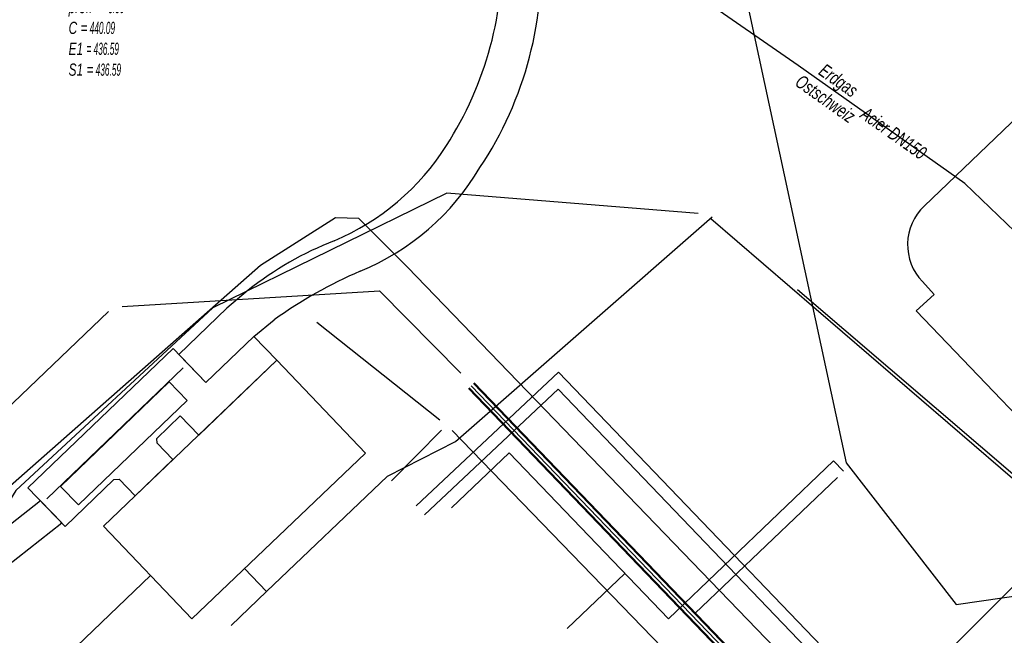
# Model space of a CAD drawing. Header units: metres. Extents: x 2695563 to 2696938, y 1260544 to 1262032.
# Tile 57 of 256: x 2695763 to 2695804, y 1261241 to 1261267. Entities that reach past the tile are written whole.
import ezdxf

# ---------------------------------------------------------------- set-up
doc = ezdxf.new("R2010")
doc.units = ezdxf.units.M
doc.header["$LTSCALE"] = 100
doc.linetypes.add('AUSGEZOGEN', pattern=[0])
doc.linetypes.add('STRICHLINIE2_S3', pattern=[0.25, 0.15, -0.1])
for name, color, linetype in [('CAD_Cadastre des conduites_Ouvrage_Conduite', 200, 'AUSGEZOGEN'), ('Eau portable_Cadastre des conduites_Conduite', 171, 'AUSGEZOGEN'), ('EU_Cadastre des conduites', 24, 'AUSGEZOGEN'), ('EU_Cadastre des conduites_Regard normalisé – Texte', 24, 'AUSGEZOGEN'), ('Gaz_Cadastre des conduites_Conduite', 32, 'AUSGEZOGEN'), ('Gaz_Cadastre des conduites_Conduite_Texte', 32, 'AUSGEZOGEN'), ('Réseau électrique_Cadastre des conduite_Bord du tracé', 1, 'AUSGEZOGEN'), ('Réseau électrique_Cadastre des conduite_Tronçon de tracé', 1, 'AUSGEZOGEN'), ('Réseau électrique_Cadastre des conduites_Ouvrage_Surface-Ligne-Point', 1, 'AUSGEZOGEN'), ('TV_Cadastre des conduites_CONDUITE', 92, 'AUSGEZOGEN'), ('Télécommunications_SW_Cadastre des conduites_Bord du tracé', 94, 'AUSGEZOGEN')]:
    doc.layers.add(name, color=color, linetype=linetype)
doc.styles.add('ARIAL', font='arial.ttf')
pattern_1 = [(0, (2703955, 1269100), (4050, 4050), [4050, -4050]), (90, (2703955, 1269100), (-4050, 4050), [4050, -4050])]
pattern_2 = [(0, (2708005, 1273150), (6075, 6075), [6075, -6075]), (90, (2708005, 1273150), (-6075, 6075), [6075, -6075])]

# ---------------------------------------------------------------- blocks, each defined once
blk = doc.blocks.new('COMPLEXOBJECT_1762')
at = {"layer": 'Réseau électrique_Cadastre des conduite_Bord du tracé', "color": 1, "linetype": 'AUSGEZOGEN', "transparency": 33554687}
blk.add_line((5783.919, 11270.469), (5783.506, 11275.127), dxfattribs=at)
for points in [[(5783.506, 11275.127), (5781.929, 11275.045), (5782.338, 11270.372)], [(5771.845, 11255.863), (5770.966, 11255.127), (5768.98, 11253.212), (5770.104, 11252.046), (5772.085, 11253.956), (5772.925, 11254.644)]]:
    blk.add_lwpolyline(points, dxfattribs=at)
for centre, radius, start, end in [((5767.806, 11269.717), 14.546, 327.2033, 2.5798), ((5768.816, 11269.33), 15.145, 326.3153, 4.3129), ((5771.475, 11267.235), 10.119, 292.8631, 327.7682), ((5772.561, 11266.171), 10.293, 292.3592, 329.3909), ((5780.543, 11244.859), 14.027, 111.4837, 128.3243), ((5784.341, 11238.599), 19.691, 113.5415, 125.4326)]:
    blk.add_arc(centre, radius, start, end, dxfattribs=at)
blk = doc.blocks.new('COMPLEXOBJECT_2576')
at = {"layer": 'Réseau électrique_Cadastre des conduite_Tronçon de tracé', "color": 1, "linetype": 'AUSGEZOGEN', "transparency": 33554687}
blk.add_line((5799.76, 11259.337), (5805.027, 11264.388), dxfattribs=at)
blk.add_lwpolyline([(5805.263, 11245.126), (5806.8, 11247.33), (5799.44, 11255.01), (5800.18, 11255.69), (5799.691, 11256.222)], dxfattribs=at)
blk.add_arc((5801.278, 11257.745), 2.2, 133.6453, 223.8168, dxfattribs=at)

msp = doc.modelspace()

# ---------------------------------------------------------------- hatches: boundary and pattern name
at = {"layer": 'Réseau électrique_Cadastre des conduite_Bord du tracé', "lineweight": 18, "transparency": 33554687}
h = msp.add_hatch(dxfattribs=at)
h.set_pattern_fill('MUSTER', color=1, scale=6075, style=0, pattern_type=2)
h.set_pattern_definition(pattern_2)
h.paths.add_polyline_path([(2695784.476, 1261274.937), (2695782.899, 1261274.855), (2695783.308, 1261270.182), (2695783.318, 1261269.892), (2695783.323, 1261269.603), (2695783.321, 1261269.313), (2695783.314, 1261269.023), (2695783.301, 1261268.734), (2695783.282, 1261268.445), (2695783.258, 1261268.156), (2695783.228, 1261267.868), (2695783.192, 1261267.581), (2695783.15, 1261267.294), (2695783.103, 1261267.008), (2695783.05, 1261266.723), (2695782.991, 1261266.439), (2695782.927, 1261266.157), (2695782.857, 1261265.876), (2695782.781, 1261265.596), (2695782.7, 1261265.318), (2695782.614, 1261265.041), (2695782.522, 1261264.767), (2695782.424, 1261264.494), (2695782.321, 1261264.223), (2695782.213, 1261263.954), (2695782.099, 1261263.688), (2695781.98, 1261263.424), (2695781.856, 1261263.162), (2695781.727, 1261262.903), (2695781.592, 1261262.646), (2695781.453, 1261262.392), (2695781.308, 1261262.141), (2695781.158, 1261261.893), (2695781.004, 1261261.648), (2695780.896, 1261261.481), (2695780.785, 1261261.316), (2695780.671, 1261261.153), (2695780.554, 1261260.993), (2695780.433, 1261260.834), (2695780.31, 1261260.679), (2695780.183, 1261260.525), (2695780.053, 1261260.374), (2695779.921, 1261260.226), (2695779.785, 1261260.081), (2695779.647, 1261259.938), (2695779.506, 1261259.798), (2695779.362, 1261259.66), (2695779.216, 1261259.526), (2695779.067, 1261259.394), (2695778.915, 1261259.265), (2695778.761, 1261259.14), (2695778.605, 1261259.017), (2695778.446, 1261258.898), (2695778.284, 1261258.781), (2695778.121, 1261258.668), (2695777.955, 1261258.558), (2695777.787, 1261258.452), (2695777.617, 1261258.348), (2695777.446, 1261258.248), (2695777.272, 1261258.152), (2695777.096, 1261258.059), (2695776.919, 1261257.969), (2695776.739, 1261257.883), (2695776.558, 1261257.8), (2695776.376, 1261257.721), (2695776.252, 1261257.672), (2695776.129, 1261257.621), (2695776.007, 1261257.57), (2695775.885, 1261257.517), (2695775.763, 1261257.463), (2695775.642, 1261257.408), (2695775.522, 1261257.352), (2695775.402, 1261257.294), (2695775.282, 1261257.236), (2695775.163, 1261257.176), (2695775.045, 1261257.115), (2695774.927, 1261257.053), (2695774.81, 1261256.99), (2695774.694, 1261256.926), (2695774.578, 1261256.861), (2695774.463, 1261256.795), (2695774.348, 1261256.727), (2695774.234, 1261256.659), (2695774.121, 1261256.589), (2695774.008, 1261256.519), (2695773.896, 1261256.447), (2695773.785, 1261256.374), (2695773.674, 1261256.3), (2695773.564, 1261256.226), (2695773.455, 1261256.15), (2695773.346, 1261256.073), (2695773.238, 1261255.995), (2695773.131, 1261255.916), (2695773.025, 1261255.836), (2695772.92, 1261255.755), (2695772.815, 1261255.673), (2695771.936, 1261254.937), (2695769.95, 1261253.022), (2695771.074, 1261251.856), (2695773.055, 1261253.766), (2695773.895, 1261254.454), (2695774.003, 1261254.53), (2695774.111, 1261254.605), (2695774.22, 1261254.68), (2695774.329, 1261254.754), (2695774.438, 1261254.827), (2695774.549, 1261254.9), (2695774.659, 1261254.971), (2695774.77, 1261255.042), (2695774.882, 1261255.112), (2695774.994, 1261255.182), (2695775.106, 1261255.25), (2695775.219, 1261255.318), (2695775.333, 1261255.386), (2695775.447, 1261255.452), (2695775.561, 1261255.518), (2695775.676, 1261255.583), (2695775.791, 1261255.647), (2695775.907, 1261255.71), (2695776.023, 1261255.773), (2695776.139, 1261255.834), (2695776.256, 1261255.895), (2695776.373, 1261255.956), (2695776.491, 1261256.015), (2695776.609, 1261256.074), (2695776.727, 1261256.132), (2695776.846, 1261256.189), (2695776.965, 1261256.245), (2695777.085, 1261256.3), (2695777.205, 1261256.355), (2695777.325, 1261256.409), (2695777.446, 1261256.462), (2695777.644, 1261256.546), (2695777.839, 1261256.633), (2695778.033, 1261256.725), (2695778.225, 1261256.821), (2695778.415, 1261256.921), (2695778.603, 1261257.025), (2695778.789, 1261257.133), (2695778.972, 1261257.244), (2695779.153, 1261257.359), (2695779.331, 1261257.479), (2695779.507, 1261257.601), (2695779.681, 1261257.728), (2695779.852, 1261257.858), (2695780.02, 1261257.991), (2695780.185, 1261258.128), (2695780.347, 1261258.269), (2695780.506, 1261258.413), (2695780.662, 1261258.56), (2695780.816, 1261258.71), (2695780.966, 1261258.863), (2695781.112, 1261259.02), (2695781.256, 1261259.18), (2695781.396, 1261259.342), (2695781.533, 1261259.507), (2695781.666, 1261259.676), (2695781.796, 1261259.847), (2695781.922, 1261260.02), (2695782.044, 1261260.197), (2695782.163, 1261260.375), (2695782.278, 1261260.556), (2695782.389, 1261260.74), (2695782.566, 1261261.012), (2695782.737, 1261261.287), (2695782.902, 1261261.566), (2695783.061, 1261261.848), (2695783.214, 1261262.133), (2695783.361, 1261262.422), (2695783.501, 1261262.714), (2695783.635, 1261263.009), (2695783.763, 1261263.307), (2695783.885, 1261263.607), (2695784, 1261263.91), (2695784.109, 1261264.215), (2695784.211, 1261264.523), (2695784.306, 1261264.832), (2695784.395, 1261265.144), (2695784.477, 1261265.457), (2695784.553, 1261265.772), (2695784.621, 1261266.089), (2695784.683, 1261266.407), (2695784.738, 1261266.726), (2695784.787, 1261267.047), (2695784.828, 1261267.368), (2695784.862, 1261267.69), (2695784.89, 1261268.013), (2695784.911, 1261268.336), (2695784.924, 1261268.66), (2695784.931, 1261268.984), (2695784.931, 1261269.308), (2695784.924, 1261269.632), (2695784.91, 1261269.956), (2695784.889, 1261270.279)], flags=0)
h = msp.add_hatch(dxfattribs=at)
h.set_pattern_fill('MUSTER', color=1, scale=6075, style=0, pattern_type=2)
h.set_pattern_definition(pattern_2)
h.paths.add_polyline_path([(2695695.437, 1261179.679), (2695696.685, 1261180.875), (2695705.571, 1261189.389), (2695708.356, 1261192.058), (2695714.159, 1261197.618), (2695719.906, 1261203.125), (2695729.455, 1261212.275), (2695736.581, 1261219.103), (2695743.425, 1261225.66), (2695748.209, 1261230.245), (2695755.188, 1261236.932), (2695762.848, 1261244.272), (2695765.121, 1261246.058), (2695764.238, 1261246.974), (2695762.02, 1261245.224), (2695754.89, 1261238.391), (2695748.06, 1261231.847), (2695743.437, 1261227.417), (2695735.73, 1261220.033), (2695729.011, 1261213.594), (2695719.475, 1261204.457), (2695712.338, 1261197.618), (2695707.528, 1261193.01), (2695704.672, 1261190.273), (2695695.99, 1261181.954), (2695694.405, 1261180.73)], flags=0)
at = {"layer": 'Réseau électrique_Cadastre des conduites_Ouvrage_Surface-Ligne-Point', "lineweight": 18, "transparency": 33554687}
h = msp.add_hatch(dxfattribs=at)
h.set_pattern_fill('MUSTER', color=1, scale=4050, style=0, pattern_type=2)
h.set_pattern_definition(pattern_1)
h.paths.add_polyline_path([(2695770.01, 1261250.481), (2695770.777, 1261249.685), (2695773.998, 1261252.781), (2695773.055, 1261253.766), (2695771.074, 1261251.856), (2695769.721, 1261253.26), (2695763.715, 1261247.516), (2695765.267, 1261245.906), (2695767.278, 1261247.847), (2695767.499, 1261247.864), (2695768.159, 1261247.185), (2695769.711, 1261248.673), (2695769.058, 1261249.351), (2695769.048, 1261249.554)], flags=0)
h = msp.add_hatch(dxfattribs=at)
h.set_pattern_fill('MUSTER', color=1, scale=4050, style=0, pattern_type=2)
h.set_pattern_definition(pattern_1)
h.paths.add_polyline_path([(2695777.666, 1261248.946), (2695773.998, 1261252.781), (2695766.843, 1261245.925), (2695770.496, 1261242.099)], flags=0)

# ---------------------------------------------------------------- linework, layer by layer
at = {"layer": 'CAD_Cadastre des conduites_Ouvrage_Conduite', "color": 200, "linetype": 'AUSGEZOGEN', "transparency": 33554687}
for points in [[(2695779.757, 1261246.76), (2695785.636, 1261252.292), (2695801.774, 1261235.462), (2695831.2, 1261204.746), (2695816.165, 1261190.697), (2695816.504, 1261179.607), (2695816.026, 1261159.258)], [(2695780.103, 1261246.399), (2695785.617, 1261251.589), (2695801.305, 1261235.228), (2695830.489, 1261204.766), (2695815.658, 1261190.908), (2695816.004, 1261179.605), (2695815.519, 1261158.906)]]:
    msp.add_lwpolyline(points, dxfattribs=at)
at = {"layer": 'Eau portable_Cadastre des conduites_Conduite', "color": 7, "linetype": 'AUSGEZOGEN', "transparency": 33554687}
msp.add_lwpolyline([(2695740.921, 1261153.122), (2695743.524, 1261150.588), (2695751.937, 1261141.91), (2695754.06, 1261139.72), (2695758.981, 1261144.46), (2695765.316, 1261150.563), (2695775.562, 1261160.425), (2695782.787, 1261167.378), (2695791.516, 1261175.733), (2695800.176, 1261184.009), (2695805.418, 1261189.018), (2695817.648, 1261200.757), (2695819.235, 1261202.255), (2695819.781, 1261202.77), (2695825.707, 1261208.454), (2695800.263, 1261234.988), (2695779.404, 1261256.624), (2695777.387, 1261258.64), (2695776.43, 1261258.663), (2695773.323, 1261256.692), (2695762.522, 1261247.181), (2695762.048, 1261246.733), (2695761.383, 1261245.157), (2695753.92, 1261238.02)], dxfattribs=at)
at = {"layer": 'EU_Cadastre des conduites', "color": 24, "linetype": 'AUSGEZOGEN', "transparency": 33554687}
for p, q in [((2695722.461, 1261212.166), (2695767.05, 1261254.788)), ((2695775.655, 1261254.352), (2695780.738, 1261250.322)), ((2695778.743, 1261247.805), (2695780.809, 1261249.896)), ((2695781.249, 1261249.883), (2695826.264, 1261203.3)), ((2695797.15, 1261247.938), (2695791.267, 1261242.314)), ((2695806.926, 1261245.964), (2695797.184, 1261236.211)), ((2695785.988, 1261241.694), (2695788.373, 1261243.975))]:
    msp.add_line(p, q, dxfattribs=at)
at = {"layer": 'EU_Cadastre des conduites', "linetype": 'AUSGEZOGEN', "transparency": 33554687}
for p, q in [((2695782.127, 1261251.819), (2695823.698, 1261208.569)), ((2695782.141, 1261251.833), (2695823.712, 1261208.583)), ((2695782.155, 1261251.847), (2695823.726, 1261208.597)), ((2695781.911, 1261251.611), (2695823.482, 1261208.361)), ((2695781.925, 1261251.625), (2695823.496, 1261208.375)), ((2695781.939, 1261251.639), (2695823.51, 1261208.389))]:
    msp.add_line(p, q, dxfattribs=at)
at = {"layer": 'EU_Cadastre des conduites', "color": 255, "transparency": 33554687}
msp.add_line((2695782.033, 1261251.729), (2695823.604, 1261208.479), dxfattribs=at)
at = {"layer": 'EU_Cadastre des conduites', "color": 24, "linetype": 'AUSGEZOGEN', "transparency": 33554687}
for points in [[(2695767.618, 1261254.999), (2695778.237, 1261255.652), (2695781.604, 1261252.252)], [(2695781.218, 1261246.68), (2695783.603, 1261248.961), (2695790.173, 1261242.102), (2695796.996, 1261248.629), (2695797.401, 1261248.201)]]:
    msp.add_lwpolyline(points, dxfattribs=at)
at = {"layer": 'Gaz_Cadastre des conduites_Conduite', "color": 32, "linetype": 'AUSGEZOGEN', "transparency": 33554687}
msp.add_lwpolyline([(2695808.593, 1261253.811), (2695804.476, 1261258.104), (2695802.42, 1261260.08), (2695795.528, 1261264.958), (2695791.381, 1261267.856), (2695785.639, 1261269.309), (2695779.105, 1261268.73), (2695771.116, 1261268.023), (2695767.734, 1261268.21), (2695762.63, 1261268.457), (2695746.772, 1261269.946), (2695721.533, 1261272.606)], dxfattribs=at)
at = {"layer": 'Réseau électrique_Cadastre des conduite_Bord du tracé', "color": 1, "linetype": 'AUSGEZOGEN', "transparency": 33554687}
msp.add_lwpolyline([(2695762.848, 1261244.272), (2695765.121, 1261246.058), (2695764.238, 1261246.974), (2695762.02, 1261245.224)], dxfattribs=at)
at = {"layer": 'Réseau électrique_Cadastre des conduite_Tronçon de tracé', "color": 1, "linetype": 'STRICHLINIE2_S3', "transparency": 33554687}
for p, q in [((2695781.376, 1261249.42), (2695791.981, 1261258.7)), ((2695806.899, 1261245.93), (2695791.981, 1261258.7)), ((2695778.574, 1261247.997), (2695781.376, 1261249.42))]:
    msp.add_line(p, q, dxfattribs=at)
at = {"layer": 'Réseau électrique_Cadastre des conduite_Tronçon de tracé', "color": 1, "linetype": 'AUSGEZOGEN', "transparency": 33554687}
for p, q in [((2695773.579, 1261243.22), (2695778.574, 1261247.997)), ((2695773.579, 1261243.22), (2695772.668, 1261244.173)), ((2695772.123, 1261241.828), (2695773.579, 1261243.22))]:
    msp.add_line(p, q, dxfattribs=at)
msp.add_lwpolyline([(2695754.677, 1261215.163), (2695772.685, 1261232.396), (2695765.063, 1261240.319), (2695768.79, 1261243.886)], dxfattribs=at)
at = {"layer": 'Réseau électrique_Cadastre des conduites_Ouvrage_Surface-Ligne-Point', "color": 1, "linetype": 'AUSGEZOGEN', "transparency": 33554687}
msp.add_line((2695764.51, 1261247.052), (2695770.131, 1261252.474), dxfattribs=at)
for points in [[(2695770.01, 1261250.481), (2695770.777, 1261249.685), (2695773.998, 1261252.781), (2695773.055, 1261253.766), (2695771.074, 1261251.856), (2695769.721, 1261253.26), (2695763.715, 1261247.516), (2695765.267, 1261245.906), (2695767.278, 1261247.847), (2695767.499, 1261247.864), (2695768.159, 1261247.185), (2695769.711, 1261248.673), (2695769.058, 1261249.351), (2695769.048, 1261249.554), (2695770.01, 1261250.481)], [(2695777.666, 1261248.946), (2695773.998, 1261252.781), (2695766.843, 1261245.925), (2695770.496, 1261242.099), (2695777.666, 1261248.946)], [(2695765.808, 1261246.801), (2695765.065, 1261247.571), (2695769.553, 1261251.895), (2695770.295, 1261251.121), (2695765.808, 1261246.801)]]:
    msp.add_lwpolyline(points, close=True, dxfattribs=at)
at = {"layer": 'TV_Cadastre des conduites_CONDUITE', "color": 92, "linetype": 'AUSGEZOGEN', "transparency": 33554687}
msp.add_lwpolyline([(2695806.226, 1261284.67), (2695799.709, 1261281.351), (2695791.15, 1261278.115), (2695797.508, 1261248.543), (2695802.057, 1261242.684), (2695811.091, 1261244)], dxfattribs=at)
at = {"layer": 'Télécommunications_SW_Cadastre des conduites_Bord du tracé', "color": 94, "linetype": 'AUSGEZOGEN', "transparency": 33554687}
msp.add_line((2695806.647, 1261245.935), (2695791.922, 1261258.622), dxfattribs=at)
msp.add_lwpolyline([(2695791.396, 1261258.842), (2695781.03, 1261259.68), (2695771.357, 1261254.949), (2695763.222, 1261247.394), (2695760.485, 1261242.955), (2695744.924, 1261227.975), (2695745.55, 1261225.523), (2695748.837, 1261221.747)], dxfattribs=at)

# ---------------------------------------------------------------- block references
at = {"layer": 'Réseau électrique_Cadastre des conduite_Bord du tracé', "color": 1, "linetype": 'AUSGEZOGEN', "lineweight": -3, "transparency": 33554687}
msp.add_blockref('COMPLEXOBJECT_1762', (2690000.97, 1249999.81), dxfattribs=at)
at = {"layer": 'Réseau électrique_Cadastre des conduite_Tronçon de tracé', "color": 1, "linetype": 'AUSGEZOGEN', "lineweight": -3, "transparency": 33554687}
msp.add_blockref('COMPLEXOBJECT_2576', (2690000.97, 1249999.81), dxfattribs=at)

# ---------------------------------------------------------------- texts
at = {"layer": 'EU_Cadastre des conduites_Regard normalisé – Texte', "color": 24, "transparency": 33554687, "insert": (2695765.405, 1261268.492), "char_height": 0.50641, "width": 2.83689, "attachment_point": 1, "line_spacing_factor": 1.024096, "style": 'ARIAL'}
msp.add_mtext('\\A1;{\\fArial|b0|i1|c0|p34;\\W0.69427;M5659}\\P{\\fArial|b0|i1|c0|p34;\\H0.99721x;\\W0.69427;prof. = \\W0.48599; 3.50}\\P{\\fArial|b0|i1|c0|p34;\\H0.99721x;\\W0.69427;C =\\W0.48599; 440.09}\\P{\\fArial|b0|i1|c0|p34;\\H0.99721x;\\W0.69427;E1 \\W0.48599;= 436.59}\\P{\\fArial|b0|i1|c0|p34;\\H0.99721x;\\W0.69427;S1 =\\W0.48599; 436.59}', dxfattribs=at)
at = {"layer": 'Gaz_Cadastre des conduites_Conduite_Texte', "color": 32, "transparency": 33554687, "char_height": 0.55825, "attachment_point": 5, "rotation": 324.7101, "style": 'ARIAL'}
for s, insert, width in [('\\A1;{\\fArial|b0|i1|c0|p34;\\W0.7;Erdgas Ostschweiz}', (2695796.927, 1261263.961), 1.40566), ('\\A1;{\\fArial|b0|i1|c0|p34;\\W0.7;Acier DN150}', (2695799.473, 1261262.159), 3.12432)]:
    msp.add_mtext(s, dxfattribs=dict(at, insert=insert, width=width))

doc.saveas('drawing.dxf')
